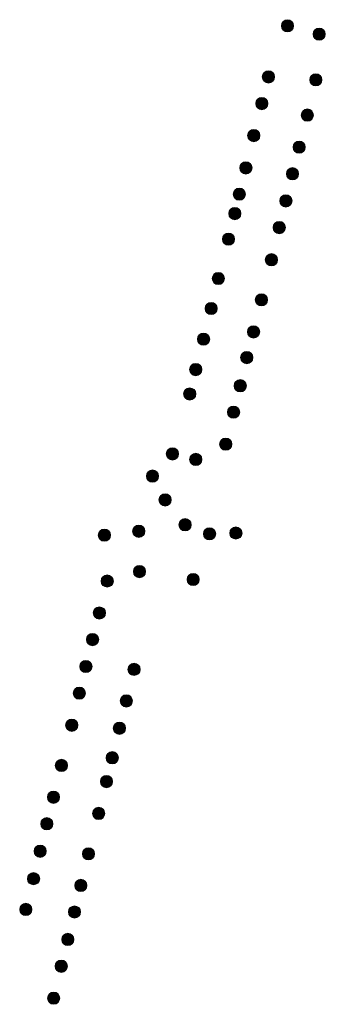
# Model space of a CAD drawing. Extents: x 186884 to 186984, y 420932 to 421253.
import ezdxf

# ---------------------------------------------------------------- set-up
doc = ezdxf.new("R2010")
doc.units = 0
doc.layers.add('000 sleufkolk selectie op project', color=72, linetype='Continuous', lineweight=20, true_color=0x1e90ff)

msp = doc.modelspace()

# ---------------------------------------------------------------- hatches: boundary and pattern name
at = {"layer": '000 sleufkolk selectie op project', "true_color": 0x1e90ff}
h = msp.add_hatch(color=72, dxfattribs=at)
edge = h.paths.add_edge_path()
edge.add_arc((186971.752, 421251.395), 2, 0, 360)
h = msp.add_hatch(color=72, dxfattribs=at)
edge = h.paths.add_edge_path()
edge.add_arc((186982.1, 421248.674), 2, 0, 360)
h = msp.add_hatch(color=72, dxfattribs=at)
edge = h.paths.add_edge_path()
edge.add_arc((186965.531, 421234.712), 2, 0, 360)
h = msp.add_hatch(color=72, dxfattribs=at)
edge = h.paths.add_edge_path()
edge.add_arc((186981.014, 421233.759), 2, 0, 360)
h = msp.add_hatch(color=72, dxfattribs=at)
edge = h.paths.add_edge_path()
edge.add_arc((186963.364, 421226.028), 2, 0, 360)
h = msp.add_hatch(color=72, dxfattribs=at)
edge = h.paths.add_edge_path()
edge.add_arc((186978.232, 421222.251), 2, 0, 360)
h = msp.add_hatch(color=72, dxfattribs=at)
edge = h.paths.add_edge_path()
edge.add_arc((186960.719, 421215.557), 2, 0, 360)
h = msp.add_hatch(color=72, dxfattribs=at)
edge = h.paths.add_edge_path()
edge.add_arc((186975.55, 421211.799), 2, 0, 360)
h = msp.add_hatch(color=72, dxfattribs=at)
edge = h.paths.add_edge_path()
edge.add_arc((186958.18, 421205.021), 2, 0, 360)
h = msp.add_hatch(color=72, dxfattribs=at)
edge = h.paths.add_edge_path()
edge.add_arc((186973.381, 421203.114), 2, 0, 360)
h = msp.add_hatch(color=72, dxfattribs=at)
edge = h.paths.add_edge_path()
edge.add_arc((186956.022, 421196.446), 2, 0, 360)
h = msp.add_hatch(color=72, dxfattribs=at)
edge = h.paths.add_edge_path()
edge.add_arc((186971.234, 421194.259), 2, 0, 360)
h = msp.add_hatch(color=72, dxfattribs=at)
edge = h.paths.add_edge_path()
edge.add_arc((186954.557, 421190.101), 2, 0, 360)
h = msp.add_hatch(color=72, dxfattribs=at)
edge = h.paths.add_edge_path()
edge.add_arc((186969.07, 421185.537), 2, 0, 360)
h = msp.add_hatch(color=72, dxfattribs=at)
edge = h.paths.add_edge_path()
edge.add_arc((186952.489, 421181.76), 2, 0, 360)
h = msp.add_hatch(color=72, dxfattribs=at)
edge = h.paths.add_edge_path()
edge.add_arc((186966.493, 421175.047), 2, 0, 360)
h = msp.add_hatch(color=72, dxfattribs=at)
edge = h.paths.add_edge_path()
edge.add_arc((186949.16, 421168.914), 2, 0, 360)
h = msp.add_hatch(color=72, dxfattribs=at)
edge = h.paths.add_edge_path()
edge.add_arc((186963.244, 421161.954), 2, 0, 360)
h = msp.add_hatch(color=72, dxfattribs=at)
edge = h.paths.add_edge_path()
edge.add_arc((186946.823, 421159.123), 2, 0, 360)
h = msp.add_hatch(color=72, dxfattribs=at)
edge = h.paths.add_edge_path()
edge.add_arc((186944.342, 421149.114), 2, 0, 360)
h = msp.add_hatch(color=72, dxfattribs=at)
edge = h.paths.add_edge_path()
edge.add_arc((186960.682, 421151.501), 2, 0, 360)
h = msp.add_hatch(color=72, dxfattribs=at)
edge = h.paths.add_edge_path()
edge.add_arc((186958.438, 421143.099), 2, 0, 360)
h = msp.add_hatch(color=72, dxfattribs=at)
edge = h.paths.add_edge_path()
edge.add_arc((186941.775, 421139.199), 2, 0, 360)
h = msp.add_hatch(color=72, dxfattribs=at)
edge = h.paths.add_edge_path()
edge.add_arc((186956.338, 421133.941), 2, 0, 360)
h = msp.add_hatch(color=72, dxfattribs=at)
edge = h.paths.add_edge_path()
edge.add_arc((186939.816, 421131.23), 2, 0, 360)
h = msp.add_hatch(color=72, dxfattribs=at)
edge = h.paths.add_edge_path()
edge.add_arc((186954.135, 421125.303), 2, 0, 360)
h = msp.add_hatch(color=72, dxfattribs=at)
edge = h.paths.add_edge_path()
edge.add_arc((186951.574, 421114.846), 2, 0, 360)
h = msp.add_hatch(color=72, dxfattribs=at)
edge = h.paths.add_edge_path()
edge.add_arc((186934.165, 421111.677), 2, 0, 360)
h = msp.add_hatch(color=72, dxfattribs=at)
edge = h.paths.add_edge_path()
edge.add_arc((186941.789, 421109.889), 2, 0, 360)
h = msp.add_hatch(color=72, dxfattribs=at)
edge = h.paths.add_edge_path()
edge.add_arc((186927.677, 421104.425), 2, 0, 360)
h = msp.add_hatch(color=72, dxfattribs=at)
edge = h.paths.add_edge_path()
edge.add_arc((186931.77, 421096.664), 2, 0, 360)
h = msp.add_hatch(color=72, dxfattribs=at)
edge = h.paths.add_edge_path()
edge.add_arc((186938.291, 421088.572), 2, 0, 360)
h = msp.add_hatch(color=72, dxfattribs=at)
edge = h.paths.add_edge_path()
edge.add_arc((186911.951, 421085.158), 2, 0, 360)
h = msp.add_hatch(color=72, dxfattribs=at)
edge = h.paths.add_edge_path()
edge.add_arc((186923.177, 421086.42), 2, 0, 360)
h = msp.add_hatch(color=72, dxfattribs=at)
edge = h.paths.add_edge_path()
edge.add_arc((186946.294, 421085.584), 2, 0, 360)
h = msp.add_hatch(color=72, dxfattribs=at)
edge = h.paths.add_edge_path()
edge.add_arc((186954.915, 421085.86), 2, 0, 360)
h = msp.add_hatch(color=72, dxfattribs=at)
edge = h.paths.add_edge_path()
edge.add_arc((186923.419, 421073.25), 2, 0, 360)
h = msp.add_hatch(color=72, dxfattribs=at)
edge = h.paths.add_edge_path()
edge.add_arc((186912.898, 421070.192), 2, 0, 360)
h = msp.add_hatch(color=72, dxfattribs=at)
edge = h.paths.add_edge_path()
edge.add_arc((186940.936, 421070.686), 2, 0, 360)
h = msp.add_hatch(color=72, dxfattribs=at)
edge = h.paths.add_edge_path()
edge.add_arc((186910.313, 421059.753), 2, 0, 360)
h = msp.add_hatch(color=72, dxfattribs=at)
edge = h.paths.add_edge_path()
edge.add_arc((186908.092, 421051.066), 2, 0, 360)
h = msp.add_hatch(color=72, dxfattribs=at)
edge = h.paths.add_edge_path()
edge.add_arc((186905.93, 421042.297), 2, 0, 360)
h = msp.add_hatch(color=72, dxfattribs=at)
edge = h.paths.add_edge_path()
edge.add_arc((186921.639, 421041.362), 2, 0, 360)
h = msp.add_hatch(color=72, dxfattribs=at)
edge = h.paths.add_edge_path()
edge.add_arc((186903.773, 421033.586), 2, 0, 360)
h = msp.add_hatch(color=72, dxfattribs=at)
edge = h.paths.add_edge_path()
edge.add_arc((186919.125, 421031.046), 2, 0, 360)
h = msp.add_hatch(color=72, dxfattribs=at)
edge = h.paths.add_edge_path()
edge.add_arc((186901.307, 421023.116), 2, 0, 360)
h = msp.add_hatch(color=72, dxfattribs=at)
edge = h.paths.add_edge_path()
edge.add_arc((186916.859, 421022.12), 2, 0, 360)
h = msp.add_hatch(color=72, dxfattribs=at)
edge = h.paths.add_edge_path()
edge.add_arc((186914.539, 421012.505), 2, 0, 360)
h = msp.add_hatch(color=72, dxfattribs=at)
edge = h.paths.add_edge_path()
edge.add_arc((186897.924, 421009.998), 2, 0, 360)
h = msp.add_hatch(color=72, dxfattribs=at)
edge = h.paths.add_edge_path()
edge.add_arc((186912.645, 421004.724), 2, 0, 360)
h = msp.add_hatch(color=72, dxfattribs=at)
edge = h.paths.add_edge_path()
edge.add_arc((186895.328, 420999.614), 2, 0, 360)
h = msp.add_hatch(color=72, dxfattribs=at)
edge = h.paths.add_edge_path()
edge.add_arc((186910.092, 420994.358), 2, 0, 360)
h = msp.add_hatch(color=72, dxfattribs=at)
edge = h.paths.add_edge_path()
edge.add_arc((186893.171, 420990.987), 2, 0, 360)
h = msp.add_hatch(color=72, dxfattribs=at)
edge = h.paths.add_edge_path()
edge.add_arc((186890.971, 420981.985), 2, 0, 360)
h = msp.add_hatch(color=72, dxfattribs=at)
edge = h.paths.add_edge_path()
edge.add_arc((186906.776, 420981.155), 2, 0, 360)
h = msp.add_hatch(color=72, dxfattribs=at)
edge = h.paths.add_edge_path()
edge.add_arc((186888.828, 420973.041), 2, 0, 360)
h = msp.add_hatch(color=72, dxfattribs=at)
edge = h.paths.add_edge_path()
edge.add_arc((186904.25, 420970.835), 2, 0, 360)
h = msp.add_hatch(color=72, dxfattribs=at)
edge = h.paths.add_edge_path()
edge.add_arc((186886.293, 420963.005), 2, 0, 360)
h = msp.add_hatch(color=72, dxfattribs=at)
edge = h.paths.add_edge_path()
edge.add_arc((186902.206, 420962.164), 2, 0, 360)
h = msp.add_hatch(color=72, dxfattribs=at)
edge = h.paths.add_edge_path()
edge.add_arc((186900.005, 420953.202), 2, 0, 360)
h = msp.add_hatch(color=72, dxfattribs=at)
edge = h.paths.add_edge_path()
edge.add_arc((186897.878, 420944.456), 2, 0, 360)
h = msp.add_hatch(color=72, dxfattribs=at)
edge = h.paths.add_edge_path()
edge.add_arc((186895.394, 420934.037), 2, 0, 360)

# ---------------------------------------------------------------- linework, layer by layer
at = {"layer": '000 sleufkolk selectie op project', "color": 250, "true_color": 0x000000}
for centre in [(186971.752, 421251.395), (186982.1, 421248.674), (186965.531, 421234.712), (186981.014, 421233.759), (186963.364, 421226.028), (186978.232, 421222.251), (186960.719, 421215.557), (186975.55, 421211.799), (186958.18, 421205.021), (186973.381, 421203.114), (186956.022, 421196.446), (186971.234, 421194.259), (186954.557, 421190.101), (186969.07, 421185.537), (186952.489, 421181.76), (186966.493, 421175.047), (186949.16, 421168.914), (186963.244, 421161.954), (186946.823, 421159.123), (186944.342, 421149.114), (186960.682, 421151.501), (186958.438, 421143.099), (186941.775, 421139.199), (186956.338, 421133.941), (186939.816, 421131.23), (186954.135, 421125.303), (186951.574, 421114.846), (186934.165, 421111.677), (186941.789, 421109.889), (186927.677, 421104.425), (186931.77, 421096.664), (186938.291, 421088.572), (186911.951, 421085.158), (186923.177, 421086.42), (186946.294, 421085.584), (186954.915, 421085.86), (186923.419, 421073.25), (186912.898, 421070.192), (186940.936, 421070.686), (186910.313, 421059.753), (186908.092, 421051.066), (186905.93, 421042.297), (186921.639, 421041.362), (186903.773, 421033.586), (186919.125, 421031.046), (186901.307, 421023.116), (186916.859, 421022.12), (186914.539, 421012.505), (186897.924, 421009.998), (186912.645, 421004.724), (186895.328, 420999.614), (186910.092, 420994.358), (186893.171, 420990.987), (186890.971, 420981.985), (186906.776, 420981.155), (186888.828, 420973.041), (186904.25, 420970.835), (186886.293, 420963.005), (186902.206, 420962.164), (186900.005, 420953.202), (186897.878, 420944.456), (186895.394, 420934.037)]:
    msp.add_circle(centre, 2, dxfattribs=at)

doc.saveas('drawing.dxf')
